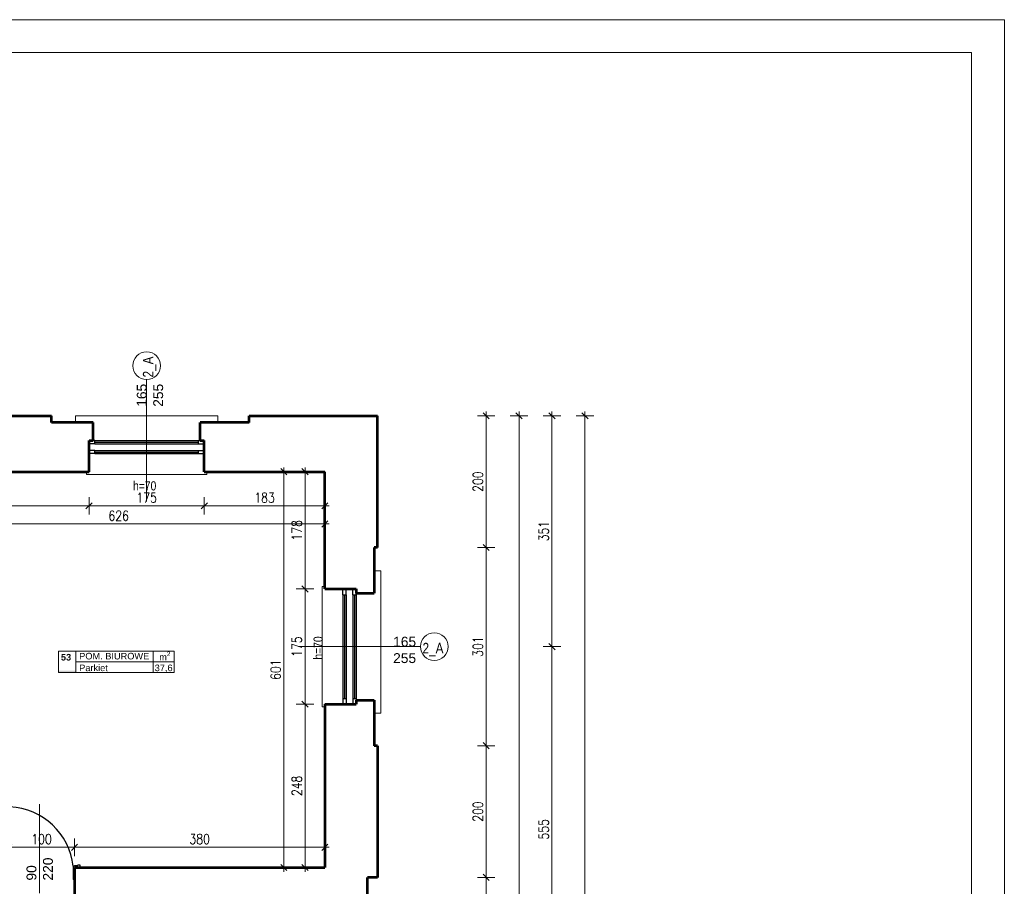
# Model space of a CAD drawing. Header units: millimetres. Extents: x 56977 to 67992, y 30187 to 42235.
# Tile 130 of 130: x 66497 to 67992, y 40919 to 42235. Entities that reach past the tile are written whole.
import ezdxf

# ---------------------------------------------------------------- set-up
doc = ezdxf.new("R2010")
doc.units = ezdxf.units.MM
doc.header["$MEASUREMENT"] = 0
doc.layers.get('0').update_dxf_attribs({"lineweight": 13})
doc.layers.get('DEFPOINTS').update_dxf_attribs({"lineweight": 13})
doc.layers.add('AI-OKNA', color=4, linetype='Continuous')
for name, color, linetype, lineweight in [('AI-OPISY', 3, 'Continuous', 13), ('AI_MURY', 40, 'Continuous', 53), ('AI_WIDOK', 8, 'Continuous', 13), ('OPISY TABELKI', 30, 'Continuous', 13), ('RAMKA', 1, 'Continuous', 13), ('wymiary', 8, 'Continuous', 13)]:
    doc.layers.add(name, color=color, linetype=linetype, lineweight=lineweight)
doc.styles.add('GENERATED_STYLE_2', font='txt.shx')
doc.styles.get("Standard").update_dxf_attribs({"font": 'txt.shx'})
doc.styles.add('Style-ROMANS', font='ROMANS.shx')
doc.styles.add('WYMIAROWY-08', font='ROMANS.shx', dxfattribs={"width": 0.8})
doc.dimstyles.new('DYBY', dxfattribs={"dimscale": 100, "dimtxt": 0.15, "dimasz": 0.05, "dimexe": 0.05, "dimexo": 0.1, "dimgap": 0.05, "dimtad": 1, "dimdec": 0, "dimdsep": 46, "dimlunit": 5, "dimtxsty": 'WYMIAROWY-08', "dimblk": 'M_STRZ', "dimcen": 0.1, "dimse1": 1, "dimse2": 1, "dimclrd": 7, "dimclre": 7, "dimclrt": 1, "dimadec": 0, "dimazin": 0, "dimtfac": 1, "dimtdec": 0, "dimtmove": 2, "dimatfit": 3, "dimldrblk": 'M_STRZ', "dimfxl": 0, "dimtolj": 1, "dimarcsym": 0})

# ---------------------------------------------------------------- blocks, each defined once
blk = doc.blocks.new('M_STRZ')
for p, q in [((-1.33, 0), (1.33, 0)), ((-0.94, -0.94), (0.94, 0.94)), ((0, 2.66), (0, 0)), ((0, 0), (0, -2.66))]:
    blk.add_line(p, q)
blk = doc.blocks.new('*U22')
at = {"layer": 'DEFPOINTS', "color": 0}
for p in [(66945.5, 41548.1), (66930.5, 41370.1), (66945.5, 41370.1)]:
    blk.add_point(p, dxfattribs=at)
at = {"layer": 'wymiary', "color": 7, "lineweight": -2}
blk.add_line((66930.5, 41543.1), (66930.5, 41375.1), dxfattribs=at)
at = {"layer": 'wymiary', "color": 7, "lineweight": -2, "xscale": 5, "yscale": 5, "zscale": 5}
for p, rotation in [((66930.5, 41548.1), 90), ((66930.5, 41370.1), 270)]:
    blk.add_blockref('M_STRZ', p, dxfattribs=dict(at, rotation=rotation))
at = {"layer": 'wymiary', "color": 1, "insert": (66918, 41459.1), "char_height": 15, "attachment_point": 5, "rotation": 90, "style": 'WYMIAROWY-08'}
blk.add_mtext('178', dxfattribs=at)
blk = doc.blocks.new('*D1555')
at = {"layer": 'DEFPOINTS'}
for p in [(66945.5, 41548.1), (66943, 41474.5), (66930.5, 41370.1), (66945.5, 41370.1)]:
    blk.add_point(p, dxfattribs=at)
at = {"layer": 'wymiary', "color": 7}
blk.add_blockref('*U22', (0, 0), dxfattribs=at)
blk = doc.blocks.new('*U23')
at = {"layer": 'DEFPOINTS', "color": 0}
for p in [(66945.5, 41370.1), (66930.5, 41195.1), (66945.5, 41195.1)]:
    blk.add_point(p, dxfattribs=at)
at = {"layer": 'wymiary', "color": 7, "lineweight": -2}
blk.add_line((66930.5, 41365.1), (66930.5, 41200.1), dxfattribs=at)
at = {"layer": 'wymiary', "color": 7, "lineweight": -2, "xscale": 5, "yscale": 5, "zscale": 5}
for p, rotation in [((66930.5, 41370.1), 90), ((66930.5, 41195.1), 270)]:
    blk.add_blockref('M_STRZ', p, dxfattribs=dict(at, rotation=rotation))
at = {"layer": 'wymiary', "color": 1, "insert": (66918, 41282.6), "char_height": 15, "attachment_point": 5, "rotation": 90, "style": 'WYMIAROWY-08'}
blk.add_mtext('175', dxfattribs=at)
blk = doc.blocks.new('*D1556')
at = {"layer": 'DEFPOINTS'}
for p in [(66945.5, 41370.1), (66943, 41298), (66930.5, 41195.1), (66945.5, 41195.1)]:
    blk.add_point(p, dxfattribs=at)
at = {"layer": 'wymiary', "color": 7}
blk.add_blockref('*U23', (0, 0), dxfattribs=at)
blk = doc.blocks.new('*U24')
at = {"layer": 'DEFPOINTS', "color": 0}
for p in [(66945.5, 41195.1), (66930.5, 40947.1), (66945.5, 40947.1)]:
    blk.add_point(p, dxfattribs=at)
at = {"layer": 'wymiary', "color": 7, "lineweight": -2}
blk.add_line((66930.5, 41190.1), (66930.5, 40952.1), dxfattribs=at)
at = {"layer": 'wymiary', "color": 7, "lineweight": -2, "xscale": 5, "yscale": 5, "zscale": 5}
for p, rotation in [((66930.5, 41195.1), 90), ((66930.5, 40947.1), 270)]:
    blk.add_blockref('M_STRZ', p, dxfattribs=dict(at, rotation=rotation))
at = {"layer": 'wymiary', "color": 1, "insert": (66918, 41071.1), "char_height": 15, "attachment_point": 5, "rotation": 90, "style": 'WYMIAROWY-08'}
blk.add_mtext('248', dxfattribs=at)
blk = doc.blocks.new('*D1557')
at = {"layer": 'DEFPOINTS'}
for p in [(66945.5, 41195.1), (66943, 41087.4), (66930.5, 40947.1), (66945.5, 40947.1)]:
    blk.add_point(p, dxfattribs=at)
at = {"layer": 'wymiary', "color": 7}
blk.add_blockref('*U24', (0, 0), dxfattribs=at)
blk = doc.blocks.new('*U119')
at = {"layer": 'DEFPOINTS', "color": 0}
for p in [(66945.5, 41548.1), (66898.3, 40947.1), (66945.5, 40947.1)]:
    blk.add_point(p, dxfattribs=at)
at = {"layer": 'wymiary', "color": 7, "lineweight": -2}
blk.add_line((66898.3, 41543.1), (66898.3, 40952.1), dxfattribs=at)
at = {"layer": 'wymiary', "color": 7, "lineweight": -2, "xscale": 5, "yscale": 5, "zscale": 5}
for p, rotation in [((66898.3, 41548.1), 90), ((66898.3, 40947.1), 270)]:
    blk.add_blockref('M_STRZ', p, dxfattribs=dict(at, rotation=rotation))
at = {"layer": 'wymiary', "color": 1, "insert": (66885.8, 41247.6), "char_height": 15, "attachment_point": 5, "rotation": 90, "style": 'WYMIAROWY-08'}
blk.add_mtext('601', dxfattribs=at)
blk = doc.blocks.new('*D1652')
at = {"layer": 'DEFPOINTS'}
for p in [(66945.5, 41548.1), (66910.8, 41263.6), (66898.3, 40947.1), (66945.5, 40947.1)]:
    blk.add_point(p, dxfattribs=at)
at = {"layer": 'wymiary', "color": 7}
blk.add_blockref('*U119', (0, 0), dxfattribs=at)
blk = doc.blocks.new('*U366')
at = {"layer": 'DEFPOINTS', "color": 0}
for p in [(66334.5, 41548.1), (66602.5, 41548.1), (66602.5, 41496.3)]:
    blk.add_point(p, dxfattribs=at)
at = {"layer": 'wymiary', "color": 7, "lineweight": -2}
blk.add_line((66339.5, 41496.3), (66597.5, 41496.3), dxfattribs=at)
at = {"layer": 'wymiary', "color": 7, "lineweight": -2, "xscale": 5, "yscale": 5, "zscale": 5, "rotation": 180}
blk.add_blockref('M_STRZ', (66334.5, 41496.3), dxfattribs=at)
at = {"layer": 'wymiary', "color": 7, "lineweight": -2, "xscale": 5, "yscale": 5, "zscale": 5}
blk.add_blockref('M_STRZ', (66602.5, 41496.3), dxfattribs=at)
at = {"layer": 'wymiary', "color": 1, "insert": (66468.5, 41508.8), "char_height": 15, "attachment_point": 5, "style": 'WYMIAROWY-08'}
blk.add_mtext('268', dxfattribs=at)
blk = doc.blocks.new('*D1899')
at = {"layer": 'DEFPOINTS'}
for p in [(66334.5, 41548.1), (66602.5, 41548.1), (66602.5, 41496.3), (66452.2, 41483.8)]:
    blk.add_point(p, dxfattribs=at)
at = {"layer": 'wymiary', "color": 7}
blk.add_blockref('*U366', (0, 0), dxfattribs=at)
blk = doc.blocks.new('*U404')
at = {"layer": 'DEFPOINTS', "color": 0}
for p in [(66602.5, 41543.1), (66777.5, 41543.1), (66777.5, 41496.3)]:
    blk.add_point(p, dxfattribs=at)
at = {"layer": 'wymiary', "color": 7, "lineweight": -2}
blk.add_line((66607.5, 41496.3), (66772.5, 41496.3), dxfattribs=at)
at = {"layer": 'wymiary', "color": 7, "lineweight": -2, "xscale": 5, "yscale": 5, "zscale": 5, "rotation": 180}
blk.add_blockref('M_STRZ', (66602.5, 41496.3), dxfattribs=at)
at = {"layer": 'wymiary', "color": 7, "lineweight": -2, "xscale": 5, "yscale": 5, "zscale": 5}
blk.add_blockref('M_STRZ', (66777.5, 41496.3), dxfattribs=at)
at = {"layer": 'wymiary', "color": 1, "insert": (66690, 41508.8), "char_height": 15, "attachment_point": 5, "style": 'WYMIAROWY-08'}
blk.add_mtext('175', dxfattribs=at)
blk = doc.blocks.new('*D1937')
at = {"layer": 'DEFPOINTS'}
for p in [(66602.5, 41543.1), (66777.5, 41543.1), (66777.5, 41496.3), (66674.6, 41483.8)]:
    blk.add_point(p, dxfattribs=at)
at = {"layer": 'wymiary', "color": 7}
blk.add_blockref('*U404', (0, 0), dxfattribs=at)
blk = doc.blocks.new('*U405')
at = {"layer": 'DEFPOINTS', "color": 0}
for p in [(66777.5, 41543.1), (66960.5, 41543.1), (66960.5, 41496.3)]:
    blk.add_point(p, dxfattribs=at)
at = {"layer": 'wymiary', "color": 7, "lineweight": -2}
blk.add_line((66782.5, 41496.3), (66955.5, 41496.3), dxfattribs=at)
at = {"layer": 'wymiary', "color": 7, "lineweight": -2, "xscale": 5, "yscale": 5, "zscale": 5, "rotation": 180}
blk.add_blockref('M_STRZ', (66777.5, 41496.3), dxfattribs=at)
at = {"layer": 'wymiary', "color": 7, "lineweight": -2, "xscale": 5, "yscale": 5, "zscale": 5}
blk.add_blockref('M_STRZ', (66960.5, 41496.3), dxfattribs=at)
at = {"layer": 'wymiary', "color": 1, "insert": (66869, 41508.8), "char_height": 15, "attachment_point": 5, "style": 'WYMIAROWY-08'}
blk.add_mtext('183', dxfattribs=at)
blk = doc.blocks.new('*D1938')
at = {"layer": 'DEFPOINTS'}
for p in [(66777.5, 41543.1), (66960.5, 41543.1), (66960.5, 41496.3), (66853.6, 41483.8)]:
    blk.add_point(p, dxfattribs=at)
at = {"layer": 'wymiary', "color": 7}
blk.add_blockref('*U405', (0, 0), dxfattribs=at)
blk = doc.blocks.new('*U578')
at = {"layer": 'DEFPOINTS', "color": 0}
for p in [(66334.5, 41548.1), (66960.5, 41548.1), (66960.5, 41468.8)]:
    blk.add_point(p, dxfattribs=at)
at = {"layer": 'wymiary', "color": 7, "lineweight": -2}
blk.add_line((66339.5, 41468.8), (66955.5, 41468.8), dxfattribs=at)
at = {"layer": 'wymiary', "color": 7, "lineweight": -2, "xscale": 5, "yscale": 5, "zscale": 5, "rotation": 180}
blk.add_blockref('M_STRZ', (66334.5, 41468.8), dxfattribs=at)
at = {"layer": 'wymiary', "color": 7, "lineweight": -2, "xscale": 5, "yscale": 5, "zscale": 5}
blk.add_blockref('M_STRZ', (66960.5, 41468.8), dxfattribs=at)
at = {"layer": 'wymiary', "color": 1, "insert": (66647.5, 41481.3), "char_height": 15, "attachment_point": 5, "style": 'WYMIAROWY-08'}
blk.add_mtext('626', dxfattribs=at)
blk = doc.blocks.new('*D2111')
at = {"layer": 'DEFPOINTS'}
for p in [(66334.5, 41548.1), (66960.5, 41548.1), (66960.5, 41468.8), (66631.5, 41456.3)]:
    blk.add_point(p, dxfattribs=at)
at = {"layer": 'wymiary', "color": 7}
blk.add_blockref('*U578', (0, 0), dxfattribs=at)
blk = doc.blocks.new('*U1259')
at = {"layer": 'DEFPOINTS', "color": 0}
for p in [(66580.5, 40977.8), (66480.5, 40963.1), (66580.5, 40963.1)]:
    blk.add_point(p, dxfattribs=at)
at = {"layer": 'wymiary', "color": 7, "lineweight": -2}
blk.add_line((66485.5, 40977.8), (66575.5, 40977.8), dxfattribs=at)
at = {"layer": 'wymiary', "color": 7, "lineweight": -2, "xscale": 5, "yscale": 5, "zscale": 5, "rotation": 180}
blk.add_blockref('M_STRZ', (66480.5, 40977.8), dxfattribs=at)
at = {"layer": 'wymiary', "color": 7, "lineweight": -2, "xscale": 5, "yscale": 5, "zscale": 5}
blk.add_blockref('M_STRZ', (66580.5, 40977.8), dxfattribs=at)
at = {"layer": 'wymiary', "color": 1, "insert": (66530.5, 40990.3), "char_height": 15, "attachment_point": 5, "style": 'WYMIAROWY-08'}
blk.add_mtext('100', dxfattribs=at)
blk = doc.blocks.new('*D2790')
at = {"layer": 'DEFPOINTS'}
for p in [(66515.1, 40990.3), (66580.5, 40977.8), (66480.5, 40963.1), (66580.5, 40963.1)]:
    blk.add_point(p, dxfattribs=at)
at = {"layer": 'wymiary', "color": 7}
blk.add_blockref('*U1259', (0, 0), dxfattribs=at)
blk = doc.blocks.new('*U1260')
at = {"layer": 'DEFPOINTS', "color": 0}
for p in [(66960.5, 40977.8), (66580.5, 40963.1), (66960.5, 40963.1)]:
    blk.add_point(p, dxfattribs=at)
at = {"layer": 'wymiary', "color": 7, "lineweight": -2}
blk.add_line((66585.5, 40977.8), (66955.5, 40977.8), dxfattribs=at)
at = {"layer": 'wymiary', "color": 7, "lineweight": -2, "xscale": 5, "yscale": 5, "zscale": 5, "rotation": 180}
blk.add_blockref('M_STRZ', (66580.5, 40977.8), dxfattribs=at)
at = {"layer": 'wymiary', "color": 7, "lineweight": -2, "xscale": 5, "yscale": 5, "zscale": 5}
blk.add_blockref('M_STRZ', (66960.5, 40977.8), dxfattribs=at)
at = {"layer": 'wymiary', "color": 1, "insert": (66770.5, 40990.3), "char_height": 15, "attachment_point": 5, "style": 'WYMIAROWY-08'}
blk.add_mtext('380', dxfattribs=at)
blk = doc.blocks.new('*D2791')
at = {"layer": 'DEFPOINTS'}
for p in [(66754.2, 40990.3), (66960.5, 40977.8), (66580.5, 40963.1), (66960.5, 40963.1)]:
    blk.add_point(p, dxfattribs=at)
at = {"layer": 'wymiary', "color": 7}
blk.add_blockref('*U1260', (0, 0), dxfattribs=at)
blk = doc.blocks.new('*U1464')
at = {"layer": 'DEFPOINTS', "color": 0}
for p in [(67205.3, 40932.1), (67205.3, 40932.1), (67205.3, 39359.1)]:
    blk.add_point(p, dxfattribs=at)
at = {"layer": 'wymiary', "color": 7, "lineweight": -2}
blk.add_line((67205.3, 39364.1), (67205.3, 40927.1), dxfattribs=at)
at = {"layer": 'wymiary', "color": 7, "lineweight": -2, "xscale": 5, "yscale": 5, "zscale": 5}
for p, rotation in [((67205.3, 40932.1), 90), ((67205.3, 39359.1), 270)]:
    blk.add_blockref('M_STRZ', p, dxfattribs=dict(at, rotation=rotation))
at = {"layer": 'wymiary', "color": 1, "insert": (67192.8, 40145.6), "char_height": 15, "attachment_point": 5, "rotation": 90, "style": 'WYMIAROWY-08'}
blk.add_mtext('1573', dxfattribs=at)
blk = doc.blocks.new('*D2995')
at = {"layer": 'DEFPOINTS'}
for p in [(67205.3, 40932.1), (67205.3, 40932.1), (67192.8, 40124.4), (67205.3, 39359.1)]:
    blk.add_point(p, dxfattribs=at)
at = {"layer": 'wymiary', "color": 7}
blk.add_blockref('*U1464', (0, 0), dxfattribs=at)
blk = doc.blocks.new('*U1465')
at = {"layer": 'DEFPOINTS', "color": 0}
for p in [(67205.3, 41132.1), (67205.3, 41132.1), (67205.3, 40932.1)]:
    blk.add_point(p, dxfattribs=at)
at = {"layer": 'wymiary', "color": 7, "lineweight": -2}
blk.add_line((67205.3, 40937.1), (67205.3, 41127.1), dxfattribs=at)
at = {"layer": 'wymiary', "color": 7, "lineweight": -2, "xscale": 5, "yscale": 5, "zscale": 5}
for p, rotation in [((67205.3, 41132.1), 90), ((67205.3, 40932.1), 270)]:
    blk.add_blockref('M_STRZ', p, dxfattribs=dict(at, rotation=rotation))
at = {"layer": 'wymiary', "color": 1, "insert": (67192.8, 41032.1), "char_height": 15, "attachment_point": 5, "rotation": 90, "style": 'WYMIAROWY-08'}
blk.add_mtext('200', dxfattribs=at)
blk = doc.blocks.new('*D2996')
at = {"layer": 'DEFPOINTS'}
for p in [(67205.3, 41132.1), (67205.3, 41132.1), (67192.8, 41015.8), (67205.3, 40932.1)]:
    blk.add_point(p, dxfattribs=at)
at = {"layer": 'wymiary', "color": 7}
blk.add_blockref('*U1465', (0, 0), dxfattribs=at)
blk = doc.blocks.new('*U1466')
at = {"layer": 'DEFPOINTS', "color": 0}
for p in [(67205.3, 41433.1), (67205.3, 41433.1), (67205.3, 41132.1)]:
    blk.add_point(p, dxfattribs=at)
at = {"layer": 'wymiary', "color": 7, "lineweight": -2}
blk.add_line((67205.3, 41137.1), (67205.3, 41428.1), dxfattribs=at)
at = {"layer": 'wymiary', "color": 7, "lineweight": -2, "xscale": 5, "yscale": 5, "zscale": 5}
for p, rotation in [((67205.3, 41433.1), 90), ((67205.3, 41132.1), 270)]:
    blk.add_blockref('M_STRZ', p, dxfattribs=dict(at, rotation=rotation))
at = {"layer": 'wymiary', "color": 1, "insert": (67192.8, 41282.6), "char_height": 15, "attachment_point": 5, "rotation": 90, "style": 'WYMIAROWY-08'}
blk.add_mtext('301', dxfattribs=at)
blk = doc.blocks.new('*D2997')
at = {"layer": 'DEFPOINTS'}
for p in [(67205.3, 41433.1), (67205.3, 41433.1), (67192.8, 41266.3), (67205.3, 41132.1)]:
    blk.add_point(p, dxfattribs=at)
at = {"layer": 'wymiary', "color": 7}
blk.add_blockref('*U1466', (0, 0), dxfattribs=at)
blk = doc.blocks.new('*U1467')
at = {"layer": 'DEFPOINTS', "color": 0}
for p in [(67205.3, 41633.1), (67205.3, 41633.1), (67205.3, 41433.1)]:
    blk.add_point(p, dxfattribs=at)
at = {"layer": 'wymiary', "color": 7, "lineweight": -2}
blk.add_line((67205.3, 41438.1), (67205.3, 41628.1), dxfattribs=at)
at = {"layer": 'wymiary', "color": 7, "lineweight": -2, "xscale": 5, "yscale": 5, "zscale": 5}
for p, rotation in [((67205.3, 41633.1), 90), ((67205.3, 41433.1), 270)]:
    blk.add_blockref('M_STRZ', p, dxfattribs=dict(at, rotation=rotation))
at = {"layer": 'wymiary', "color": 1, "insert": (67192.8, 41533.1), "char_height": 15, "attachment_point": 5, "rotation": 90, "style": 'WYMIAROWY-08'}
blk.add_mtext('200', dxfattribs=at)
blk = doc.blocks.new('*D2998')
at = {"layer": 'DEFPOINTS'}
for p in [(67205.3, 41633.1), (67205.3, 41633.1), (67192.8, 41516.8), (67205.3, 41433.1)]:
    blk.add_point(p, dxfattribs=at)
at = {"layer": 'wymiary', "color": 7}
blk.add_blockref('*U1467', (0, 0), dxfattribs=at)
blk = doc.blocks.new('*U1472')
at = {"layer": 'DEFPOINTS', "color": 0}
for p in [(67255.3, 41633.1), (67255.3, 41633.1), (67255.3, 38658.1)]:
    blk.add_point(p, dxfattribs=at)
at = {"layer": 'wymiary', "color": 7, "lineweight": -2}
blk.add_line((67255.3, 38663.1), (67255.3, 41628.1), dxfattribs=at)
at = {"layer": 'wymiary', "color": 7, "lineweight": -2, "xscale": 5, "yscale": 5, "zscale": 5}
for p, rotation in [((67255.3, 41633.1), 90), ((67255.3, 38658.1), 270)]:
    blk.add_blockref('M_STRZ', p, dxfattribs=dict(at, rotation=rotation))
at = {"layer": 'wymiary', "color": 1, "insert": (67242.8, 40145.6), "char_height": 15, "attachment_point": 5, "rotation": 90, "style": 'WYMIAROWY-08'}
blk.add_mtext('2975', dxfattribs=at)
blk = doc.blocks.new('*D3003')
at = {"layer": 'DEFPOINTS'}
for p in [(67255.3, 41633.1), (67255.3, 41633.1), (67242.8, 40123.6), (67255.3, 38658.1)]:
    blk.add_point(p, dxfattribs=at)
at = {"layer": 'wymiary', "color": 7}
blk.add_blockref('*U1472', (0, 0), dxfattribs=at)
blk = doc.blocks.new('*U1501')
at = {"layer": 'DEFPOINTS', "color": 0}
for p in [(67305.3, 41282.6), (67305.3, 41282.6), (67305.3, 40727.6)]:
    blk.add_point(p, dxfattribs=at)
at = {"layer": 'wymiary', "color": 7, "lineweight": -2}
blk.add_line((67305.3, 40732.6), (67305.3, 41277.6), dxfattribs=at)
at = {"layer": 'wymiary', "color": 7, "lineweight": -2, "xscale": 5, "yscale": 5, "zscale": 5}
for p, rotation in [((67305.3, 41282.6), 90), ((67305.3, 40727.6), 270)]:
    blk.add_blockref('M_STRZ', p, dxfattribs=dict(at, rotation=rotation))
at = {"layer": 'wymiary', "color": 1, "insert": (67292.8, 41005.1), "char_height": 15, "attachment_point": 5, "rotation": 90, "style": 'WYMIAROWY-08'}
blk.add_mtext('555', dxfattribs=at)
blk = doc.blocks.new('*D3032')
at = {"layer": 'DEFPOINTS'}
for p in [(67305.3, 41282.6), (67305.3, 41282.6), (67292.8, 40988.8), (67305.3, 40727.6)]:
    blk.add_point(p, dxfattribs=at)
at = {"layer": 'wymiary', "color": 7}
blk.add_blockref('*U1501', (0, 0), dxfattribs=at)
blk = doc.blocks.new('*U1502')
at = {"layer": 'DEFPOINTS', "color": 0}
for p in [(67305.3, 41633.1), (67305.3, 41633.1), (67305.3, 41282.6)]:
    blk.add_point(p, dxfattribs=at)
at = {"layer": 'wymiary', "color": 7, "lineweight": -2}
blk.add_line((67305.3, 41287.6), (67305.3, 41628.1), dxfattribs=at)
at = {"layer": 'wymiary', "color": 7, "lineweight": -2, "xscale": 5, "yscale": 5, "zscale": 5}
for p, rotation in [((67305.3, 41633.1), 90), ((67305.3, 41282.6), 270)]:
    blk.add_blockref('M_STRZ', p, dxfattribs=dict(at, rotation=rotation))
at = {"layer": 'wymiary', "color": 1, "insert": (67292.8, 41457.9), "char_height": 15, "attachment_point": 5, "rotation": 90, "style": 'WYMIAROWY-08'}
blk.add_mtext('351', dxfattribs=at)
blk = doc.blocks.new('*D3033')
at = {"layer": 'DEFPOINTS'}
for p in [(67305.3, 41633.1), (67305.3, 41633.1), (67292.8, 41441.5), (67305.3, 41282.6)]:
    blk.add_point(p, dxfattribs=at)
at = {"layer": 'wymiary', "color": 7}
blk.add_blockref('*U1502', (0, 0), dxfattribs=at)
blk = doc.blocks.new('*U1503')
at = {"layer": 'DEFPOINTS', "color": 0}
for p in [(67355.3, 41633.1), (67355.3, 41633.1), (67355.3, 31019.1)]:
    blk.add_point(p, dxfattribs=at)
at = {"layer": 'wymiary', "color": 7, "lineweight": -2}
blk.add_line((67355.3, 31024.1), (67355.3, 41628.1), dxfattribs=at)
at = {"layer": 'wymiary', "color": 7, "lineweight": -2, "xscale": 5, "yscale": 5, "zscale": 5}
for p, rotation in [((67355.3, 41633.1), 90), ((67355.3, 31019.1), 270)]:
    blk.add_blockref('M_STRZ', p, dxfattribs=dict(at, rotation=rotation))
at = {"layer": 'wymiary', "color": 1, "insert": (67342.8, 36326.1), "char_height": 15, "attachment_point": 5, "rotation": 90, "style": 'WYMIAROWY-08'}
blk.add_mtext('10614', dxfattribs=at)
blk = doc.blocks.new('*D3034')
at = {"layer": 'DEFPOINTS'}
for p in [(67355.3, 41633.1), (67355.3, 41633.1), (67342.8, 36299.2), (67355.3, 31019.1)]:
    blk.add_point(p, dxfattribs=at)
at = {"layer": 'wymiary', "color": 7}
blk.add_blockref('*U1503', (0, 0), dxfattribs=at)

msp = doc.modelspace()

# ---------------------------------------------------------------- hatches: boundary and pattern name
at = {"layer": 'OPISY TABELKI', "extrusion": (0, 0, -1)}
msp.add_hatch(color=256, dxfattribs=at).paths.add_polyline_path([(-66582.6, 41243.4), (-66582.6, 41246.3), (-66556.2, 41246.3), (-66556.2, 41243.4)], flags=16)

# ---------------------------------------------------------------- linework, layer by layer
at = {"layer": 'AI-OKNA'}
for p, q in [((66611.3, 41590.6), (66602.5, 41590.6)), ((66611.3, 41595.6), (66608.8, 41595.6)), ((66611.3, 41590.6), (66611.3, 41595.6)), ((66611.3, 41595.6), (66768.8, 41595.6)), ((66611.3, 41593.1), (66768.8, 41593.1)), ((66611.3, 41590.6), (66768.8, 41590.6)), ((66768.8, 41590.6), (66768.8, 41595.6)), ((66768.8, 41595.6), (66771.3, 41595.6)), ((66768.8, 41590.6), (66777.5, 41590.6)), ((66611.3, 41580.6), (66602.5, 41580.6)), ((66611.3, 41575.6), (66602.5, 41575.6)), ((66611.3, 41575.6), (66611.3, 41580.6)), ((66611.3, 41580.6), (66768.8, 41580.6)), ((66611.3, 41578.1), (66768.8, 41578.1)), ((66611.3, 41575.6), (66768.8, 41575.6)), ((66768.8, 41580.6), (66777.5, 41580.6)), ((66768.8, 41575.6), (66768.8, 41580.6)), ((66768.8, 41575.6), (66777.5, 41575.6)), ((66988, 41361.3), (66988, 41370.1)), ((66988, 41361.3), (66993, 41361.3)), ((66988, 41361.3), (66988, 41203.8)), ((66990.5, 41361.3), (66990.5, 41203.8)), ((66993, 41361.3), (66993, 41370.1)), ((66993, 41361.3), (66993, 41203.8)), ((67003, 41361.3), (67003, 41370.1)), ((67003, 41361.3), (67008, 41361.3)), ((67003, 41361.3), (67003, 41203.8)), ((67005.5, 41361.3), (67005.5, 41203.8)), ((67008, 41361.3), (67008, 41363.8)), ((67008, 41361.3), (67008, 41203.8)), ((66988, 41203.8), (66988, 41195.1)), ((66988, 41203.8), (66993, 41203.8)), ((66993, 41203.8), (66993, 41195.1)), ((67003, 41203.8), (67003, 41195.1)), ((67003, 41203.8), (67008, 41203.8)), ((67008, 41203.8), (67008, 41201.3)), ((66578.5, 40949.1), (66578.5, 40929.1)), ((66580.5, 40949.1), (66578.5, 40949.1)), ((66580.5, 40950.1), (66580.5, 40949.1)), ((66580.5, 40950.1), (66585.5, 40950.1)), ((66585.5, 40951.1), (66585.5, 40950.1)), ((66585.5, 40951.1), (66588.5, 40951.1)), ((66588.5, 40951.1), (66588.5, 40947.1)), ((66580.5, 40929.1), (66578.5, 40929.1)), ((66580.5, 40934.6), (66580.5, 40939.6)), ((66580.5, 40928.1), (66580.5, 40929.1))]:
    msp.add_line(p, q, dxfattribs=at)
msp.add_arc((66477.9, 40938), 101.2, 6.3007, 87.3945, dxfattribs=at)
at = {"layer": 'AI-OPISY'}
for p, q in [((66690, 41688.1), (66690, 41503)), ((67105.6, 41282.6), (66920.5, 41282.6)), ((66527.5, 40908.3), (66527.5, 41043.2))]:
    msp.add_line(p, q, dxfattribs=at)
for centre in [(66690, 41709.1), (67126.6, 41282.6)]:
    msp.add_circle(centre, 21, dxfattribs=at)
at = {"layer": 'AI_MURY'}
for p, q in [((66339.5, 41633.1), (66545.5, 41633.1)), ((66545.5, 41623.1), (66545.5, 41633.1)), ((66845.5, 41633.1), (67040.5, 41633.1)), ((66845.5, 41623.1), (66845.5, 41633.1)), ((67040.5, 41433.1), (67040.5, 41633.1)), ((66608.8, 41623.1), (66545.5, 41623.1)), ((66608.8, 41595.6), (66608.8, 41623.1)), ((66771.3, 41595.6), (66771.3, 41623.1)), ((66845.5, 41623.1), (66771.3, 41623.1)), ((66602.5, 41548.1), (66602.5, 41595.6)), ((66602.5, 41595.6), (66608.8, 41595.6)), ((66771.3, 41595.6), (66777.5, 41595.6)), ((66777.5, 41548.1), (66777.5, 41595.6)), ((66334.5, 41548.1), (66602.5, 41548.1)), ((66777.5, 41548.1), (66960.5, 41548.1)), ((66960.5, 41370.1), (66960.5, 41548.1)), ((67040.5, 41433.1), (67035.5, 41433.1)), ((67035.5, 41433.1), (67035.5, 41363.8)), ((66960.5, 41370.1), (67008, 41370.1)), ((67008, 41370.1), (67008, 41363.8)), ((67008, 41363.8), (67035.5, 41363.8)), ((66960.5, 41195.1), (67008, 41195.1)), ((66960.5, 41195.1), (66960.5, 40947.1)), ((67008, 41201.3), (67035.5, 41201.3)), ((67008, 41201.3), (67008, 41195.1)), ((67035.5, 41201.3), (67035.5, 41132.1)), ((67040.5, 41132.1), (67035.5, 41132.1)), ((67040.5, 41132.1), (67040.5, 40932.1)), ((66580.5, 40947.1), (66960.5, 40947.1)), ((66580.5, 40947.1), (66580.5, 40905.1)), ((67040.5, 40932.1), (67025.5, 40932.1)), ((67025.5, 40810.8), (67025.5, 40932.1))]:
    msp.add_line(p, q, dxfattribs=at)
at = {"layer": 'AI_WIDOK', "color": 251, "linetype": 'Continuous'}
for p, q in [((66582.1, 41633.1), (66797.9, 41633.1)), ((66582.1, 41633.1), (66582.1, 41623.1)), ((66797.9, 41633.1), (66797.9, 41623.1)), ((66598.5, 41548.1), (66598.5, 41544.1)), ((66598.5, 41544.1), (66781.5, 41544.1)), ((66781.5, 41548.1), (66781.5, 41544.1)), ((67045.5, 41397.5), (67035.5, 41397.5)), ((67045.5, 41397.5), (67045.5, 41181.7)), ((66956.5, 41374.1), (66956.5, 41191.1)), ((66960.5, 41374.1), (66956.5, 41374.1)), ((66960.5, 41191.1), (66956.5, 41191.1)), ((67045.5, 41181.7), (67035.5, 41181.7))]:
    msp.add_line(p, q, dxfattribs=at)
at = {"layer": 'OPISY TABELKI'}
for p, q in [((66556.2, 41275.6), (66731.9, 41275.6)), ((66556.2, 41275.6), (66556.2, 41243.4)), ((66582.6, 41275.6), (66582.6, 41243.4)), ((66700.1, 41275.6), (66700.1, 41243.4)), ((66731.9, 41275.6), (66731.9, 41243.4)), ((66582.6, 41259.5), (66731.9, 41259.5)), ((66556.2, 41243.4), (66731.9, 41243.4))]:
    msp.add_line(p, q, dxfattribs=at)
at = {"layer": 'RAMKA', "color": 1, "linetype": 'Continuous'}
for p, q in [((67992, 42234.6), (57375.4, 42234.6)), ((67992, 30186.8), (67992, 42234.6)), ((67942, 42184.6), (57625.4, 42184.6)), ((67942, 30236.8), (67942, 42184.6))]:
    msp.add_line(p, q, dxfattribs=at)

# ---------------------------------------------------------------- texts
at = {"layer": 'AI-OPISY', "insert": (66704.9, 41691.3), "char_height": 16, "width": 20.64, "attachment_point": 7, "rotation": 90, "style": 'WYMIAROWY-08'}
msp.add_mtext('\\fArial|b0|i0|c238|p39;2_A', dxfattribs=at)
at = {"layer": 'AI-OPISY', "char_height": 15, "width": 45.29, "rotation": 90}
for s, insert, attachment_point in [('\\fArial|b0|i0|c238|p39;165\\P255', (66715.2, 41664.2), 8), ('\\fArial|b0|i0|c238|p39;90\\P220', (66507.6, 40927.3), 1)]:
    msp.add_mtext(s, dxfattribs=dict(at, insert=insert, attachment_point=attachment_point))
at = {"layer": 'AI-OPISY', "insert": (66669.4, 41519.5), "char_height": 14, "attachment_point": 7, "line_spacing_factor": 0.722892, "style": 'WYMIAROWY-08'}
msp.add_mtext('\\fArial|b0|i0|c238|p39;h=70', dxfattribs=at)
at = {"layer": 'AI-OPISY', "insert": (66957.5, 41262.9), "char_height": 14, "attachment_point": 7, "rotation": 90, "line_spacing_factor": 0.722892, "style": 'WYMIAROWY-08'}
msp.add_mtext('\\fArial|b0|i0|c238|p39;h=70', dxfattribs=at)
at = {"layer": 'AI-OPISY', "insert": (67081.6, 41257.4), "char_height": 15, "width": 45.29, "attachment_point": 8}
msp.add_mtext('\\fArial|b0|i0|c238|p39;165\\P255', dxfattribs=at)
at = {"layer": 'AI-OPISY', "insert": (67108.8, 41267.7), "char_height": 16, "width": 20.64, "attachment_point": 7, "style": 'WYMIAROWY-08'}
msp.add_mtext('\\fArial|b0|i0|c238|p39;2_A', dxfattribs=at)
at = {"layer": 'OPISY TABELKI', "color": 7, "char_height": 10, "width": 168.659, "attachment_point": 1, "style": 'GENERATED_STYLE_2'}
for s, insert in [('\\fArial|b1|i0|c238|p39;53', (66559.9, 41271.5)), ('\\fArial|b0|i0|c238|p39;POM. BIUROWE       ', (66587.6, 41273.1)), ('\\A1;\\fArial|b0|i0|c238|p39;m\\H7.000000;\\S2^  ;', (66709.1, 41275.2)), ('\\fArial|b0|i0|c238|p39;Parkiet          ', (66587.6, 41255.3)), ('\\fArial|b0|i0|c238|p39;37,6      ', (66702.2, 41255.3))]:
    msp.add_mtext(s, dxfattribs=dict(at, insert=insert))

# ---------------------------------------------------------------- dimensions: what is measured, and where the dimension line sits
at = {"layer": 'wymiary', "color": 7}
for base, p1, p2, angle, picture, middle in [((67205.3, 41633.1), (67205.3, 41433.1), (67205.3, 41633.1), 90, '*D2998', (67192.8, 41516.8)), ((67255.3, 41633.1), (67255.3, 38658.1), (67255.3, 41633.1), 90, '*D3003', (67242.8, 40123.6)), ((67305.3374635, 41633.1168622), (67305.3374635, 41282.6168622), (67305.3374635, 41633.1168622), 90, '*D3033', (67292.8374635, 41441.531148)), ((67355.3, 41633.1), (67355.3, 31019.1), (67355.3, 41633.1), 90, '*D3034', (67342.8, 36299.2)), ((66898.3, 40947.1), (66945.5, 41548.1), (66945.5, 40947.1), 270, '*D1652', (66910.8, 41263.6)), ((66930.5, 41370.1), (66945.5, 41548.1), (66945.5, 41370.1), 270, '*D1555', (66943, 41474.5)), ((67205.3, 41433.1), (67205.3, 41132.1), (67205.3, 41433.1), 90, '*D2997', (67192.8, 41266.3)), ((66930.5, 41195.1), (66945.5, 41370.1), (66945.5, 41195.1), 270, '*D1556', (66943, 41298)), ((67305.3, 41282.6), (67305.3, 40727.6), (67305.3, 41282.6), 90, '*D3032', (67292.8, 40988.8)), ((66930.5, 40947.1), (66945.5, 41195.1), (66945.5, 40947.1), 270, '*D1557', (66943, 41087.4)), ((67205.3, 41132.1), (67205.3, 40932.1), (67205.3, 41132.1), 90, '*D2996', (67192.8, 41015.8)), ((66580.5, 40977.8), (66480.5, 40963.1), (66580.5, 40963.1), 0, '*D2790', (66515.1, 40990.3)), ((66960.5, 40977.8), (66580.5, 40963.1), (66960.5, 40963.1), 0, '*D2791', (66754.2, 40990.3)), ((67205.3, 40932.1), (67205.3, 39359.1), (67205.3, 40932.1), 90, '*D2995', (67192.8, 40124.4))]:
    dim = msp.add_linear_dim(base=base, p1=p1, p2=p2, angle=angle, dimstyle='DYBY', override={"dimtad": 0, "dimtxsty": 'Style-ROMANS', "dimcen": 0.001, "dimclrd": 0, "dimclre": 0}, dxfattribs=at)
    dim.commit()
    dim.dimension.update_dxf_attribs({"geometry": picture, "text_midpoint": middle, "dimtype": 128})
for base, p1, p2, picture, middle in [((66602.5, 41496.3), (66334.5, 41548.1), (66602.5, 41548.1), '*D1899', (66452.2, 41483.8)), ((66960.5, 41468.8), (66334.5, 41548.1), (66960.5, 41548.1), '*D2111', (66631.5, 41456.3)), ((66777.5, 41496.3), (66602.5, 41543.1), (66777.5, 41543.1), '*D1937', (66674.6, 41483.8)), ((66960.5, 41496.3), (66777.5, 41543.1), (66960.5, 41543.1), '*D1938', (66853.6, 41483.8))]:
    dim = msp.add_linear_dim(base=base, p1=p1, p2=p2, dimstyle='DYBY', override={"dimtad": 0, "dimtxsty": 'Style-ROMANS', "dimcen": 0.001, "dimclrd": 0, "dimclre": 0}, dxfattribs=at)
    dim.commit()
    dim.dimension.update_dxf_attribs({"geometry": picture, "text_midpoint": middle, "dimtype": 128})

doc.saveas('drawing.dxf')
